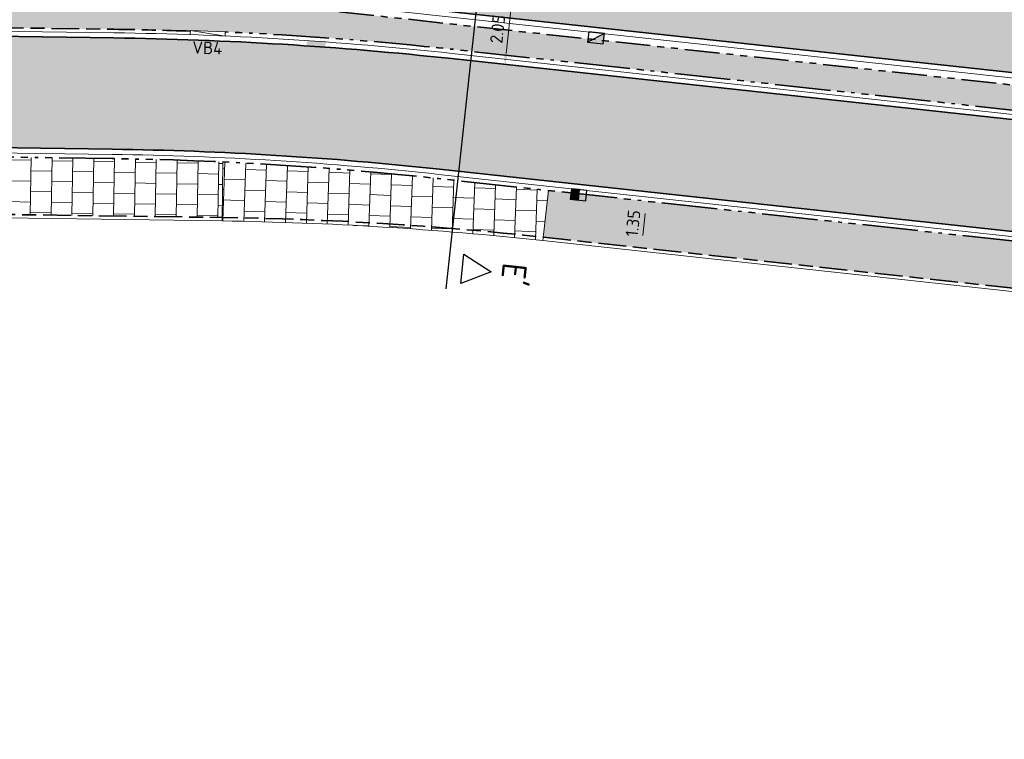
# Model space of a CAD drawing. Header units: metres. Extents: x 196651 to 397723, y 354703 to 710691.
# Tile 181 of 256: x 197904 to 197932, y 356109 to 356130. Entities that reach past the tile are written whole.
import ezdxf
from ezdxf.enums import TextEntityAlignment as Align

# ---------------------------------------------------------------- set-up
doc = ezdxf.new("R2010")
doc.units = ezdxf.units.M
doc.header["$MEASUREMENT"] = 0
for name, pattern in [('VH-OPSLUITBAND_100X200', [16, 8, -2, 4, -2]), ('VH-RIJWIELPADBAND_410X225', [28, 16, -2, 2, -2, 0, -2, 2, -2]), ('VH-TROTTOIRBAND_180-200', [20, 10, -2, 2, -2, 2, -2])]:
    doc.linetypes.add(name, pattern=pattern)
for name, color, linetype, lineweight in [('N-WE-GR-GRAS_BERM-A', 86, 'Continuous', 5), ('N-WE-VH-GOOT_TEGEL-G', 170, 'Continuous', 35), ('N-WE-VH-KANTOPSLUITING_OPSLUITBAND_100X200-G', 5, 'VH-OPSLUITBAND_100X200', 35), ('N-WE-VH-KANTOPSLUITING_RIJWIELPADBAND_410X250-G', 5, 'VH-RIJWIELPADBAND_410X225', 35), ('N-WE-VH-KANTOPSLUITING_TEKST-T', 7, 'VH-OPSLUITBAND_100X200', 35), ('N-WE-VH-KANTOPSLUITING_TROTTOIRBAND_180 200-G', 6, 'VH-TROTTOIRBAND_180-200', 35), ('N-WE-VH-KANTVERHARDING-G', 1, 'Continuous', 5), ('N-WE-VH-VERHARDING_ASFALT_DEKLAAG-G_ZWART', 252, 'Continuous', 5), ('N-WE-VH-VERHARDING_TEGEL-A', 252, 'Continuous', 5), ('N-WE-VH-VERKANTING-1OOR-S', 252, 'Continuous', 25), ('X-XX-AL-AANPIJLING-M', 7, 'Continuous', 18), ('X-XX-AL-VERWIJZING_DOORSNEDE-200-S', 3, 'Continuous', 25)]:
    doc.layers.add(name, color=color, linetype=linetype, lineweight=lineweight)
doc.layers.add('N-WE-RI-HWA_KOLK_RIJWIELPADAND-S', color=190, linetype='Continuous')
doc.layers.add('N-WE-RI-HWA_KOLK_TROTTOIR-S', color=150, linetype='Continuous')
doc.layers.add('N-WE-VH-VERHARDING_ASFALT_DEKLAAG-G_ROOD', color=7, linetype='Continuous', lineweight=5, true_color=0xbf4040)
doc.layers.add('X-XX-AL-HULPLIJNEN', color=4, linetype='Continuous', lineweight=25, plot=False)
doc.styles.add('NLCS-ISO', font='NLCS-ISO.ttf')
doc.styles.add('NLCS-ISO-M200-T18', font='NLCS-ISO.ttf')
doc.styles.get("Standard").update_dxf_attribs({"font": 'isocp.shx'})
doc.dimstyles.new('NLCS-M200-T18-PIJL', dxfattribs={"dimscale": 0.2, "dimtxt": 1.799999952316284, "dimasz": 1.8, "dimexe": 2, "dimexo": 2, "dimgap": 0.7, "dimtad": 1, "dimzin": 0, "dimdsep": 46, "dimtxsty": 'NLCS-ISO-M200-T18', "dimcen": 0, "dimdle": 2, "dimse1": 1, "dimse2": 1, "dimclrd": 256, "dimclre": 256, "dimclrt": 256, "dimadec": 1, "dimazin": 0, "dimtfac": 1, "dimtofl": 0, "dimtmove": 1, "dimatfit": 0, "dimfxl": 2, "dimfxlon": 1, "dimtfillclr": 254, "dimtolj": 1, "dimtzin": 0, "dimlwd": 18, "dimlwe": 18, "dimarcsym": 0})

# ---------------------------------------------------------------- blocks, each defined once
blk = doc.blocks.new('N-SRI-HWA-KOLK_TROTTOIR-SO')
blk.add_hatch(color=256).paths.add_polyline_path([(1.125000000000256, 0.7499999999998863), (-1.124999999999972, 0.7499999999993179), (-1.124999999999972, -0.7499999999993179)])
blk.add_line((-1.124999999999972, -0.7499999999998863), (1.124999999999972, 0.7499999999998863))
at = {"flags": 128}
blk.add_lwpolyline([(-1.124999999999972, -0.7499999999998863), (1.124999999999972, -0.7499999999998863), (1.124999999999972, 0.7499999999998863), (-1.124999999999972, 0.7499999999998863)], close=True, dxfattribs=at)
blk = doc.blocks.new('TEKST TB')
at = {"style": 'NLCS-ISO'}
blk.add_attdef('TEKST_TROTTOIRBANDEN', text='', height=0.36, rotation=0.340705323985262, dxfattribs=at).set_placement((0, 0), align=Align.BOTTOM_CENTER)
blk = doc.blocks.new('N-SRI-HWA-KOLK_RWS-SO')
at = {"ltscale": 0.1}
blk.add_hatch(color=256, dxfattribs=at).paths.add_polyline_path([(0, -0.7499999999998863), (1.124999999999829, -0.7499999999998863), (1.124999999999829, 0.7499999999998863), (0, 0.7499999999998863)])
blk.add_line((0, -0.7499999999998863), (0, 0.7499999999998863), dxfattribs=at)
at = {"flags": 128}
blk.add_lwpolyline([(-1.125000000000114, -0.7499999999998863), (1.124999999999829, -0.7499999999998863), (1.124999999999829, 0.7499999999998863), (-1.125000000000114, 0.7499999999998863)], close=True, dxfattribs=at)
at = {"ltscale": 0.1, "flags": 128}
blk.add_lwpolyline([(0, -0.7499999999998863), (1.124999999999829, -0.7499999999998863), (1.124999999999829, 0.7499999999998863), (0, 0.7499999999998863)], close=True, dxfattribs=at)
blk = doc.blocks.new('*U299')
for p, q in [((-1.035033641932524, -9.525226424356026), (2.453863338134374, 22.58245815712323)), ((2.73917501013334, 21.50533362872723), (2.829917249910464, 22.34041796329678)), ((2.829917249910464, 22.34041796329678), (3.619630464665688, 21.83213355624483)), ((3.619630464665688, 21.83213355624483), (2.73917501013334, 21.50533362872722)), ((-0.6157691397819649, -9.369607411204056), (-0.5250268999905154, -8.534523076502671)), ((-0.5250268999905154, -8.534523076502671), (0.2646863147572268, -9.042807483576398)), ((0.2646863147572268, -9.042807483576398), (-0.6157691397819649, -9.369607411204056))]:
    blk.add_line(p, q)
for tag, p in [('A200', (3.917874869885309, 21.79972561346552)), ('B200', (0.5629307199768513, -9.075215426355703))]:
    blk.add_attdef(tag, text='', height=0.6999999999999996, rotation=263.798436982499).set_placement(p, align=Align.CENTER)
blk = doc.blocks.new('*D1782')
at = {"layer": 'Defpoints', "color": 0, "transparency": 16777216}
for p in [(197918.8710198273, 356124.8703752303), (197921.693988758, 356124.5636244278), (197918.7251839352, 356123.5282754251)]:
    blk.add_point(p, dxfattribs=at)
at = {"layer": 'X-XX-AL-AANPIJLING-M', "linetype": 'Continuous', "lineweight": 18, "transparency": 16777216}
blk.add_line((197921.5870424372, 356123.5794179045), (197921.6550991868, 356124.2057311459), dxfattribs=at)
at = {"layer": 'X-XX-AL-AANPIJLING-M', "transparency": 16777216}
for points in [[(197921.5954503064, 356124.2122127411), (197921.7147480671, 356124.1992495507), (197921.693988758, 356124.5636244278)], [(197921.5273935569, 356123.5858994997), (197921.6466913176, 356123.5729363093), (197921.548152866, 356123.2215246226)]]:
    blk.add_solid(points, dxfattribs=at)
at = {"layer": 'X-XX-AL-AANPIJLING-M', "transparency": 16777216, "insert": (197921.3029434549, 356123.9271430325), "char_height": 0.3599999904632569, "attachment_point": 5, "rotation": 83.79843058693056, "style": 'NLCS-ISO-M200-T18'}
blk.add_mtext('\\A1;1.35', dxfattribs=at)
blk = doc.blocks.new('*U2105')
blk.add_solid([(0, 0), (0, 0.55), (3.500037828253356, 0)])
blk = doc.blocks.new('*D2141')
at = {"layer": 'Defpoints', "color": 0, "transparency": 16777216}
for p in [(197917.8391944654, 356130.4987988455), (197917.6155044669, 356128.4581045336), (197917.6156856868, 356128.4580846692)]:
    blk.add_point(p, dxfattribs=at)
at = {"layer": 'X-XX-AL-HULPLIJNEN', "linetype": 'Continuous', "lineweight": 18, "transparency": 16777216}
blk.add_line((197917.800149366, 356130.1409224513), (197917.6549120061, 356128.8159411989), dxfattribs=at)
at = {"layer": 'X-XX-AL-HULPLIJNEN', "transparency": 16777216}
for points in [[(197917.7405066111, 356130.1474601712), (197917.859792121, 356130.1343847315), (197917.8393756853, 356130.4987789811)], [(197917.5952692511, 356128.8224789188), (197917.714554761, 356128.809403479), (197917.6156856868, 356128.4580846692)]]:
    blk.add_solid(points, dxfattribs=at)
at = {"layer": 'X-XX-AL-HULPLIJNEN', "transparency": 16777216, "insert": (197917.4094359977, 356129.513299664), "char_height": 0.3599999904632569, "attachment_point": 5, "rotation": 83.7445172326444, "style": 'NLCS-ISO-M200-T18'}
blk.add_mtext('\\A1;2.05', dxfattribs=at)

msp = doc.modelspace()

# ---------------------------------------------------------------- hatches: boundary and pattern name
at = {"layer": 'N-WE-GR-GRAS_BERM-A'}
h = msp.add_hatch(dxfattribs=at)
h.set_pattern_fill('AGR-GRAS_01', color=256, scale=0.04, pattern_type=2)
h.set_pattern_definition([(0, (0, 0), (1, 1), [0.12, -0.8]), (45, (0.4, 0.2), (-0.1131370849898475, 1.866761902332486), [0.12, -0.8]), (29.99999999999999, (0.08, 0.12), (0.2274613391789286, 1.286025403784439), [0.12, -0.8]), (15, (0.32, 0.48), (0.3856270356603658, 0.7244941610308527), [0.12, -0.8]), (135, (0.16, 2), (-0.02828427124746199, -0.6505382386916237), [0.12, -0.8]), (150, (1.2, 0.4), (0.2156921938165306, -0.5864101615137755), [0.12, -0.8]), (165, (0.24, 0.04), (0.1434520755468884, -0.7010146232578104), [0.12, -0.8]), (85, (0.4, 0.4), (-0.872677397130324, 1.040016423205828), [0.12, -0.8]), (99.99999999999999, (0, 0), (-1.112117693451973, 0.7787131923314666), [0.12, -0.7999999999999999])])
h.paths.add_polyline_path([(198023.6748555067, 356118.8230198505), (197974.1729620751, 356123.5888397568), (197950.0229708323, 356126.2133175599), (197937.6371386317, 356127.3174574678), (197884.3105013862, 356133.1120560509, 0.003613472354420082), (197882.7603345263, 356133.2691743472, 0.3186837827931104), (197874.9417360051, 356128.7589146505), (197875.8956542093, 356128.7854126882, 0.01583618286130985), (197877.1536726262, 356128.8602783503), (197885.7744525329, 356129.6479016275, -0.02629714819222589), (197888.6209794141, 356129.7576275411), (197906.3767361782, 356129.5080724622, -0.005309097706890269), (197908.576094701, 356129.4537987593), (197908.5768003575, 356129.4737863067), (197909.5759609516, 356129.4336831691), (197909.5759609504, 356129.4336831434, -0.01582564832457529), (197916.1145090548, 356128.931919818), (197936.6465827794, 356126.7008537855, 0.004590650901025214), (197938.4716104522, 356126.5194791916), (197950.5453987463, 356125.4314122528), (197951.5413626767, 356125.3416578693), (197955.5954659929, 356124.9763097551, -0.004590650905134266), (197957.488831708, 356124.7881436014), (197996.207883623, 356120.580835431), (197997.1998711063, 356120.4529258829, -0.008349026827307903), (198000.6325015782, 356120.0218232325), (198012.8413770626, 356118.2809859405), (198022.11047799, 356116.9593247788), (198022.1239231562, 356117.0584191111), (198023.1139326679, 356116.9172557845), (198023.5099364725, 356116.8607904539)])
at = {"layer": 'N-WE-VH-VERHARDING_ASFALT_DEKLAAG-G_ROOD'}
h = msp.add_hatch(color=256, dxfattribs=at)
edge = h.paths.add_edge_path()
edge.add_line((197885.7971986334, 356129.3989385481), (197884.2230500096, 356129.2551190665))
edge.add_line((197884.2230500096, 356129.2551190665), (197884.1433128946, 356126.0345061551))
edge.add_line((197884.1433128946, 356126.0345061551), (197886.0883487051, 356126.2122111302))
edge.add_arc((197888.2401297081, 356102.6603037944), 23.65000001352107, 89.1947675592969, 95.22024127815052, ccw=False)
edge.add_line((197888.5724948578, 356126.3079682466), (197906.3282516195, 356126.0584131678))
edge.add_arc((197904.9207941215, 356025.9183034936), 100.1500000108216, 83.7984305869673, 89.19476755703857, ccw=False)
edge.add_line((197915.7396567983, 356125.4822262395), (197936.2717305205, 356123.2511602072))
edge.add_arc((197947.4362783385, 356225.9963571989), 103.3500006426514, 263.7984305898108, 264.8505228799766)
edge.add_line((197938.1601627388, 356123.0634843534), (197955.2840182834, 356121.5203149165))
edge.add_arc((197946.2951167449, 356021.7745269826), 100.1500003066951, 83.79843058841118, 84.8505228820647, ccw=False)
edge.add_line((197957.1139794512, 356121.3384500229), (197996.82717937, 356117.0231152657))
edge.add_arc((197986.0083167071, 356017.4591926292), 100.1499999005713, 81.88501903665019, 83.7984305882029, ccw=False)
edge.add_line((198000.1454992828, 356116.6063688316), (198004.5277307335, 356115.981515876))
edge.add_line((198004.5277307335, 356115.981515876), (198004.5277307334, 356119.2138822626))
edge.add_line((198004.5277307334, 356119.2138822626), (198000.597211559, 356119.7743265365))
edge.add_arc((197986.0083166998, 356017.4591925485), 103.349999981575, 81.88501903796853, 83.79843058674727)
edge.add_line((197997.1728644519, 356120.2043888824), (197957.4596645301, 356124.5197236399))
edge.add_arc((197946.2951167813, 356021.7745273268), 103.3499999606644, 83.79843058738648, 84.85052288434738)
edge.add_line((197955.571232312, 356124.7073994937), (197938.4473767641, 356126.2505689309))
edge.add_arc((197947.4362782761, 356225.9963565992), 100.1500000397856, 263.79843058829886, 264.85052288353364, ccw=False)
edge.add_line((197936.6174155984, 356126.4324338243), (197916.0853418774, 356128.6634998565))
edge.add_arc((197904.9207941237, 356025.9183035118), 103.3499999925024, 83.79843058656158, 89.19476755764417)
edge.add_line((197906.3732228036, 356129.2580971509), (197888.6174660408, 356129.5076522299))
edge.add_arc((197888.2401297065, 356102.6603038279), 26.84999998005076, 89.19476755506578, 95.22024128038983)
at = {"layer": 'N-WE-VH-VERHARDING_ASFALT_DEKLAAG-G_ZWART'}
msp.add_hatch(color=256, dxfattribs=at).paths.add_polyline_path([(197937.9554543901, 356130.6022937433), (197884.4005865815, 356136.421692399), (197884.3272128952, 356133.4622982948), (197937.6700197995, 356127.6659142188), (197949.6497998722, 356126.5979719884), (197974.2059088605, 356123.9373199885), (198023.9020575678, 356119.1527641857), (198024.2052977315, 356122.7476668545), (197974.5293827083, 356126.8694910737), (197950.3311458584, 356129.4989314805)])
at = {"layer": 'N-WE-VH-VERHARDING_TEGEL-A'}
h = msp.add_hatch(dxfattribs=at)
h.set_pattern_fill('AVH-TEGEL_300X300_HALFST', color=256, scale=2, angle=359, style=0, pattern_type=2)
h.set_pattern_definition([(359, (0, 0), (0.6051443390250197, 0.2894828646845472), [0.6, -0.6]), (89, (0, 0), (-0.5999086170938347, 0.01047144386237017), [])])
edge = h.paths.add_edge_path()
edge.add_line((197887.8780821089, 356124.3975385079), (197909.4876289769, 356124.0938188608))
edge.add_line((197909.4876289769, 356124.0938188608), (197909.5101026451, 356125.6928125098))
edge.add_arc((197904.9207941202, 356025.9183034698), 99.88000003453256, 87.36643350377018, 89.1947675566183)
edge.add_line((197906.3244571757, 356125.7884398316), (197888.5687004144, 356126.0379949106))
edge.add_arc((197888.2401297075, 356102.6603038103), 23.37999999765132, 89.19476755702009, 95.2202412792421)
edge.add_line((197886.1129144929, 356125.9433310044), (197882.3391019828, 356125.5985428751))
edge.add_line((197882.3391019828, 356125.5985428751), (197882.3166674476, 356124.0023335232))
edge.add_line((197882.3166674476, 356124.0023335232), (197882.340470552, 356124.0124279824))
edge.add_line((197882.340470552, 356124.0124279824), (197887.8780821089, 356124.3975385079))
h = msp.add_hatch(dxfattribs=at)
h.set_pattern_fill('AVH-TEGEL_300X300_HALFST', color=256, scale=2, angle=358, style=0, pattern_type=2)
h.set_pattern_definition([(358, (0, 0), (0.6101043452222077, 0.2788775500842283), [0.6, -0.6]), (88.00000000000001, (0, 0), (-0.5996344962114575, 0.02093969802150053), [])])
edge = h.paths.add_edge_path()
edge.add_line((197918.8710198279, 356124.8703752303), (197915.7104896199, 356125.213806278))
edge.add_arc((197904.9207941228, 356025.918303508), 99.87999999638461, 83.79843058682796, 87.36643350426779)
edge.add_line((197909.5101026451, 356125.6928125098), (197909.4862236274, 356123.9938287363))
edge.add_arc((197908.1061704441, 356025.8035265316), 98.19999996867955, 83.79843058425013, 89.19476755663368, ccw=False)
edge.add_line((197918.7143812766, 356123.4288606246), (197918.8710198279, 356124.8703752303))
h = msp.add_hatch(dxfattribs=at)
h.set_pattern_fill('AVH-TEGEL_300X300_HALFST', color=256, scale=2, angle=353.9999999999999, pattern_type=2)
h.set_pattern_definition([(353.9999999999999, (0, 0), (0.6280716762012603, 0.2356394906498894), [0.6, -0.6]), (83.99999999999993, (0, 0), (-0.596713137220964, 0.06271707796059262), [])])
edge = h.paths.add_edge_path()
edge.add_line((197918.7251839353, 356123.5282754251), (198006.2111959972, 356114.0218284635))
edge.add_line((198006.2111959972, 356114.0218284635), (198027.9784236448, 356109.2417722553))
edge.add_line((198027.9784236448, 356109.2417722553), (198028.9954795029, 356110.6598738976))
edge.add_arc((198020.3481521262, 356097.9371527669), 15.38323450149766, 55.79699642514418, 85.00251954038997)
edge.add_line((198021.6882154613, 356113.2619083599), (198006.4133974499, 356115.4399118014))
edge.add_line((198006.4133974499, 356115.4399118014), (198000.1073860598, 356116.3390724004))
edge.add_arc((197986.0083166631, 356017.4591922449), 99.88000028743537, 81.88501904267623, 83.79843058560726)
edge.add_line((197996.7980121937, 356116.754695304), (197957.0848122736, 356121.0700300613))
edge.add_arc((197946.2951167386, 356021.774526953), 99.88000033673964, 83.79843058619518, 84.8505228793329)
edge.add_line((197955.259784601, 356121.2514046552), (197938.1359290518, 356122.7945740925))
edge.add_arc((197947.4362782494, 356225.9963563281), 103.6199997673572, 263.7984305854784, 264.850522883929, ccw=False)
edge.add_line((197936.2425633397, 356122.982740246), (197918.8710198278, 356124.8703752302))
edge.add_line((197918.8710198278, 356124.8703752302), (197918.7251839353, 356123.5282754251))

# ---------------------------------------------------------------- linework, layer by layer
at = {"layer": 'N-WE-VH-GOOT_TEGEL-G', "flags": 128}
for points in [[(197874.4488382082, 356128.4951264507, -0.3338094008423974), (197882.7931107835, 356133.6176362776, -0.003613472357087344), (197884.3483106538, 356133.4600078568), (197937.6715853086, 356127.6657746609), (197950.0574195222, 356126.5616345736), (197974.208640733, 356123.9370231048), (198025.1025643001, 356119.037184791), (198027.9867252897, 356118.7060260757)], [(198027.9867252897, 356118.7060260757, -0.3827624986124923), (198024.4901485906, 356116.3674840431), (198012.8060870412, 356118.0334892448), (198000.5972115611, 356119.7743265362, 0.008349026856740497), (197997.1728644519, 356120.2043888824), (197957.4596645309, 356124.5197236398, 0.004590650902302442), (197955.5712323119, 356124.7073994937), (197938.4473767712, 356126.2505689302, -0.00459065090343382), (197936.6174156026, 356126.4324338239), (197916.0853418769, 356128.6634998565, 0.02355031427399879), (197906.3732228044, 356129.2580971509), (197888.6174660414, 356129.5076522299, 0.02629714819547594), (197885.7971986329, 356129.3989385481), (197877.1764187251, 356128.6113152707, -0.0158361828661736), (197875.9025960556, 356128.5355090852), (197874.4488382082, 356128.4951264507)], [(198036.6726175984, 356085.5423243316), (198036.6641458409, 356086.5423264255), (198036.5537279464, 356099.5758002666, 0.1335434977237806), (198035.8224258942, 356102.1777796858, -0.01684342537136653), (198035.7170540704, 356102.3598179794), (198033.7982140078, 356105.7884996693, 0.09859978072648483), (198029.9553767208, 356110.288586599, 0.03322639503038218), (198028.2965420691, 356111.425948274), (198027.4102898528, 356111.9115334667, 0.08174255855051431), (198022.716315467, 356113.3880447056), (198012.3543747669, 356114.8655315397), (198000.1454992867, 356116.6063688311, 0.008349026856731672), (197996.8271793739, 356117.0231152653), (197957.1139794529, 356121.3384500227, 0.004590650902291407), (197955.2840182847, 356121.5203149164), (197938.160162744, 356123.063484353, -0.004590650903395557), (197936.2717305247, 356123.2511602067), (197915.7396567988, 356125.4822262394, 0.02355031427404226), (197906.3282516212, 356126.0584131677), (197888.5724948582, 356126.3079682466, 0.02629714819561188), (197886.088348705, 356126.2122111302), (197877.9412878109, 356125.467868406, -0.01585201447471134), (197876.4636929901, 356125.3799825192), (197873.8822257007, 356125.3084378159)]]:
    msp.add_lwpolyline(points, format="xyb", dxfattribs=at)
at = {"layer": 'N-WE-VH-KANTOPSLUITING_OPSLUITBAND_100X200-G', "ltscale": 0.1, "flags": 128}
for points in [[(197908.576094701, 356129.4537987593, 0.005309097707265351), (197906.376736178, 356129.5080724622), (197888.620979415, 356129.7576275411, 0.02629714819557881), (197885.7744525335, 356129.6479016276), (197877.1536726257, 356128.8602783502, -0.01583618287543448), (197875.8956542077, 356128.7854126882), (197874.9417360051, 356128.7589146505)], [(198034.5989362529, 356086.5253147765), (198034.4827239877, 356100.6649936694), (198027.9784236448, 356109.2417722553), (198006.2132453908, 356114.0216057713), (197918.7251839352, 356123.5282754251, 0.02355031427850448), (197909.4876289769, 356124.0938188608), (197887.8780821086, 356124.397538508), (197882.3404705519, 356124.0124279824), (197875.8737055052, 356121.2699917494, -0.008265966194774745), (197874.9678600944, 356121.26120775, 0.0002813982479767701), (197874.5564209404, 356121.2545715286, 0.0002813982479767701)]]:
    msp.add_lwpolyline(points, format="xyb", dxfattribs=at)
at = {"layer": 'N-WE-VH-KANTOPSLUITING_RIJWIELPADBAND_410X250-G', "ltscale": 0.1, "flags": 128}
for points in [[(197996.207883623, 356120.580835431), (197957.4888317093, 356124.7881436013, 0.004590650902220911), (197955.5954659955, 356124.9763097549), (197951.5413626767, 356125.3416578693), (197950.5453987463, 356125.4314122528), (197938.4716104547, 356126.5194791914, -0.004590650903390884), (197936.646582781, 356126.7008537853), (197916.1145090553, 356128.931919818, 0.01582564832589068), (197909.5759609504, 356129.4336831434)], [(198021.6882154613, 356113.2619083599), (198012.3162615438, 356114.5982351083), (198000.1073860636, 356116.3390723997, 0.008349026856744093), (197996.7980121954, 356116.7546953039), (197957.0848122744, 356121.0700300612, 0.004590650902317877), (197955.2597846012, 356121.2514046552), (197938.1359290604, 356122.7945740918, -0.004590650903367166), (197936.2425633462, 356122.9827402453), (197915.7104896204, 356125.213806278, 0.0235503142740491), (197906.3244571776, 356125.7884398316), (197888.5687004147, 356126.0379949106, 0.02629714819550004), (197886.1129144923, 356125.9433310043), (197877.9658535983, 356125.1989882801, -0.01585201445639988), (197876.4711730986, 356125.110086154), (197875.243506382, 356125.076061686)]]:
    msp.add_lwpolyline(points, format="xyb", dxfattribs=at)
at = {"layer": 'N-WE-VH-KANTOPSLUITING_TROTTOIRBAND_180 200-G', "ltscale": 0.1, "flags": 128}
msp.add_lwpolyline([(197874.8979334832, 356128.6617997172, -0.3224493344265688), (197882.7603345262, 356133.2691743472, -0.003613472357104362), (197884.3105013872, 356133.1120560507), (197937.6371386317, 356127.3174574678), (197950.0229708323, 356126.2133175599), (197974.1729620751, 356123.5888397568), (198023.6748555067, 356118.8230198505), (198023.5099364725, 356116.8607904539), (198023.1139326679, 356116.9172557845)], format="xyb", dxfattribs=at)
at = {"layer": 'N-WE-VH-KANTVERHARDING-G', "flags": 128}
for points in [[(197874.6802113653, 356128.6629119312, -0.3254583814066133), (197882.7790638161, 356133.4682954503, -0.003613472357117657), (197884.3321066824, 356133.3108856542), (197937.6568224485, 356127.5164958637), (197950.042655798, 356126.4123558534), (197974.1933498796, 356123.78780167), (198025.0868202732, 356118.8880069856), (198027.7938520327, 356118.5771862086)], [(197936.6336195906, 356126.5815560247), (197916.1015458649, 356128.8126220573, 0.02355031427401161), (197906.3753308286, 356129.4080823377), (197888.6195740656, 356129.6576374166, 0.02629714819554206), (197885.7835509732, 356129.5483163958), (197877.1627710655, 356128.7606931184, -0.01583618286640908), (197875.8984309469, 356128.685451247), (197864.5324223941, 356128.3697250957, -0.008250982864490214)], [(198027.342640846, 356111.7776543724, 0.08174255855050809), (198022.6951414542, 356113.2395466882), (198012.3332007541, 356114.7170335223), (198000.1243252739, 356116.4578708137, 0.008349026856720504), (197996.8109753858, 356116.8739930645), (197957.0977754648, 356121.1893278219, 0.004590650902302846), (197955.2705551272, 356121.3709203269), (197938.1466995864, 356122.9140897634, -0.00459065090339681), (197936.2555265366, 356123.1020380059), (197915.7234528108, 356125.3331040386, 0.02355031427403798), (197906.326143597, 356125.908427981), (197888.570386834, 356126.1579830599, 0.02629714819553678), (197886.1019963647, 356126.0628332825), (197877.9549354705, 356125.3184905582, -0.01585201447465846), (197876.4678486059, 356125.2300400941), (197863.606302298, 356124.8735856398, -0.007720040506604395), (197862.8807163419, 356124.8646837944), (197860.7458726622, 356124.8714553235, 0.4357469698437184), (197857.9728609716, 356121.4622837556), (197858.2494812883, 356119.485320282)], [(198006.1970721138, 356113.9227745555), (197918.7143812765, 356123.4288606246, 0.02355031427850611), (197909.4862236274, 356123.9938287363), (197887.8808531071, 356124.2974896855), (197882.3641046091, 356123.9138300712), (197875.8953038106, 356121.1705305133)]]:
    msp.add_lwpolyline(points, format="xyb", dxfattribs=at)
for points in [[(197908.5768003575, 356129.4737863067), (197908.5725664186, 356129.3538610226)], [(197908.5768003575, 356129.4737863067), (197909.5759609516, 356129.4336831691)], [(197908.5768003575, 356129.4737863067), (197909.570569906, 356129.3138043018)], [(197909.5759609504, 356129.4336831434), (197909.570569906, 356129.3138043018)]]:
    msp.add_lwpolyline(points, dxfattribs=at)
at = {"layer": 'N-WE-VH-VERHARDING_TEGEL-A', "flags": 128}
for points in [[(197909.4862236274, 356123.9938287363), (197909.5101026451, 356125.6928125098)], [(197918.7143812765, 356123.4288606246), (197918.8710198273, 356124.8703752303)]]:
    msp.add_lwpolyline(points, dxfattribs=at)

# ---------------------------------------------------------------- block references
at = {"layer": 'N-WE-RI-HWA_KOLK_RIJWIELPADAND-S', "xscale": 0.2000000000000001, "yscale": 0.2000000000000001, "zscale": 0.2000000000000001, "rotation": 173.7984305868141}
msp.add_blockref('N-SRI-HWA-KOLK_RWS-SO', (197919.7388132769, 356124.7459020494), dxfattribs=at)
at = {"layer": 'N-WE-RI-HWA_KOLK_TROTTOIR-S', "xscale": 0.2, "yscale": 0.2, "zscale": 0.2, "rotation": 173.7984369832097}
msp.add_blockref('N-SRI-HWA-KOLK_TROTTOIR-SO', (197920.2396702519, 356129.2582018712), dxfattribs=at)
at = {"layer": 'N-WE-VH-KANTOPSLUITING_TEKST-T', "rotation": 357.697447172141}
msp.add_blockref('TEKST TB', (197909.0500495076, 356128.6852018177), dxfattribs=at).add_auto_attribs({'TEKST_TROTTOIRBANDEN': 'VB4'})
at = {"layer": 'N-WE-VH-VERKANTING-1OOR-S', "rotation": 266.1185695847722}
msp.add_blockref('*U2105', (197911.926909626, 356129.180902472), dxfattribs=at)
at = {"layer": 'X-XX-AL-VERWIJZING_DOORSNEDE-200-S'}
msp.add_blockref('*U299', (197916.9642417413, 356131.5697766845), dxfattribs=at).add_auto_attribs({'A200': 'E', 'B200': "E'"})

# ---------------------------------------------------------------- dimensions: what is measured, and where the dimension line sits
at = {"layer": 'X-XX-AL-AANPIJLING-M'}
dim = msp.add_aligned_dim(p1=(197918.7251839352, 356123.5282754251), p2=(197918.8710198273, 356124.8703752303), distance=-2.8395861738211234, dimstyle='NLCS-M200-T18-PIJL', dxfattribs=at)
dim.commit()
dim.dimension.update_dxf_attribs({"geometry": '*D1782', "text_midpoint": (197921.3029434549, 356123.9271430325)})
at = {"layer": 'X-XX-AL-HULPLIJNEN'}
dim = msp.add_aligned_dim(p1=(197917.8391944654, 356130.4987988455), p2=(197917.6155044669, 356128.4581045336), distance=0.00018230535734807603, dimstyle='NLCS-M200-T18-PIJL', dxfattribs=at)
dim.commit()
dim.dimension.update_dxf_attribs({"geometry": '*D2141', "text_midpoint": (197917.4094359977, 356129.513299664)})

doc.saveas('drawing.dxf')
